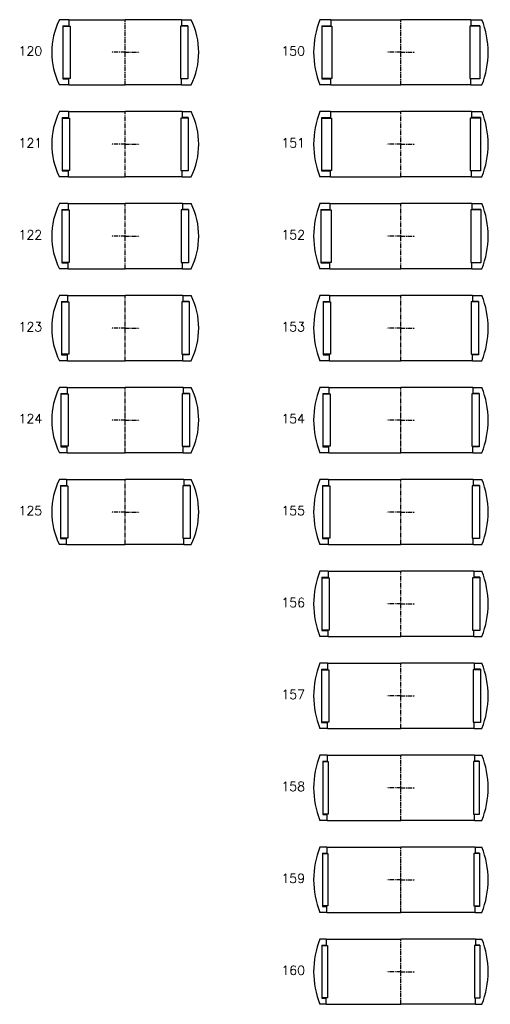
# Model space of a CAD drawing. Extents: x -1034 to 705, y -3664 to 750.
# Tile 1 of 7: x 185 to 697, y -3664 to -2593. Entities that reach past the tile are written whole.
import ezdxf

# ---------------------------------------------------------------- set-up
doc = ezdxf.new("R2010")
doc.units = 0
doc.header["$LTSCALE"] = 0.15
doc.linetypes.add('CENTER', pattern=[50.8, 31.75, -6.35, 6.35, -6.35])
doc.layers.get('0').update_dxf_attribs({"linetype": 'CONTINUOUS'})
doc.layers.add('CENTER', color=9, linetype='CENTER')
doc.styles.add('ROMANS', font='romans')

# ---------------------------------------------------------------- blocks, each defined once
blk = doc.blocks.new('Ball-160-120')
for p, q in [((-61.3, 35.5), (-71.7, 35.5)), ((-61.3, 35.5), (0, 35.5)), ((-61.3, 35.5), (-61.3, 29)), ((61.2, 35.5), (0, 35.5)), ((61.2, 35.5), (71.7, 35.5)), ((61.2, 35.5), (61.2, 29)), ((-68, 29), (-68, -29)), ((-68, 29), (-61.3, 29)), ((-68, 28.5), (-60, 28.5)), ((-60, 28.5), (-60, -28.5)), ((60, 28.5), (60, -28.5)), ((68, 28.5), (60, 28.5)), ((68, 29), (61.2, 29)), ((68, 29), (68, -29)), ((-60, -28.5), (-68, -28.5)), ((-68, -29), (-61.3, -29)), ((-61.3, -35.5), (-61.3, -29)), ((60, -28.5), (68, -28.5)), ((68, -29), (61.2, -29)), ((61.2, -35.5), (61.2, -29)), ((-61.3, -35.5), (-71.7, -35.5)), ((-61.3, -35.5), (0, -35.5)), ((61.2, -35.5), (0, -35.5)), ((61.2, -35.5), (71.7, -35.5))]:
    blk.add_line(p, q)
for start, end in [(153.6566, 206.3434), (333.6566, 26.3434)]:
    blk.add_arc((0, 0), 80, start, end)
at = {"layer": 'CENTER'}
for p, q in [((0, -35.5), (0, 35.5)), ((0, 0), (-15.3, 0)), ((0, 0), (15.3, 0))]:
    blk.add_line(p, q, dxfattribs=at)
blk = doc.blocks.new('Ball-160-121')
for p, q in [((-61.8, 35.5), (-71.7, 35.5)), ((-61.8, 35.5), (0, 35.5)), ((-61.8, 35.5), (-61.8, 29)), ((61.8, 35.5), (0, 35.5)), ((61.8, 35.5), (71.7, 35.5)), ((61.8, 35.5), (61.8, 29)), ((-68.5, 29), (-68.5, -29)), ((-68.5, 29), (-61.8, 29)), ((-68.5, 28.5), (-60.5, 28.5)), ((-60.5, 28.5), (-60.5, -28.5)), ((60.5, 28.5), (60.5, -28.5)), ((68.5, 28.5), (60.5, 28.5)), ((68.5, 29), (61.8, 29)), ((68.5, 29), (68.5, -29)), ((-60.5, -28.5), (-68.5, -28.5)), ((-68.5, -29), (-61.8, -29)), ((-61.8, -35.5), (-61.8, -29)), ((60.5, -28.5), (68.5, -28.5)), ((68.5, -29), (61.8, -29)), ((61.8, -35.5), (61.8, -29)), ((-61.8, -35.5), (-71.7, -35.5)), ((-61.8, -35.5), (0, -35.5)), ((61.8, -35.5), (0, -35.5)), ((61.8, -35.5), (71.7, -35.5))]:
    blk.add_line(p, q)
for start, end in [(153.6566, 206.3434), (333.6566, 26.3434)]:
    blk.add_arc((0, 0), 80, start, end)
at = {"layer": 'CENTER'}
for p, q in [((0, -35.5), (0, 35.5)), ((0, 0), (-15.3, 0)), ((0, 0), (15.3, 0))]:
    blk.add_line(p, q, dxfattribs=at)
blk = doc.blocks.new('Ball-160-122')
for p, q in [((-62.3, 35.5), (-71.7, 35.5)), ((-62.3, 35.5), (0, 35.5)), ((-62.3, 35.5), (-62.3, 29)), ((62.2, 35.5), (0, 35.5)), ((62.2, 35.5), (71.7, 35.5)), ((62.2, 35.5), (62.2, 29)), ((-69, 29), (-69, -29)), ((-69, 29), (-62.3, 29)), ((-69, 28.5), (-61, 28.5)), ((-61, 28.5), (-61, -28.5)), ((61, 28.5), (61, -28.5)), ((69, 28.5), (61, 28.5)), ((69, 29), (62.2, 29)), ((69, 29), (69, -29)), ((-61, -28.5), (-69, -28.5)), ((-69, -29), (-62.3, -29)), ((-62.3, -35.5), (-62.3, -29)), ((61, -28.5), (69, -28.5)), ((69, -29), (62.2, -29)), ((62.2, -35.5), (62.2, -29)), ((-62.3, -35.5), (-71.7, -35.5)), ((-62.3, -35.5), (0, -35.5)), ((62.2, -35.5), (0, -35.5)), ((62.2, -35.5), (71.7, -35.5))]:
    blk.add_line(p, q)
for start, end in [(153.6566, 206.3434), (333.6566, 26.3434)]:
    blk.add_arc((0, 0), 80, start, end)
at = {"layer": 'CENTER'}
for p, q in [((0, -35.5), (0, 35.5)), ((0, 0), (-15.3, 0)), ((0, 0), (15.3, 0))]:
    blk.add_line(p, q, dxfattribs=at)
blk = doc.blocks.new('Ball-160-123')
for p, q in [((-62.8, 35.5), (-71.7, 35.5)), ((-62.8, 35.5), (0, 35.5)), ((-62.8, 35.5), (-62.8, 29)), ((62.8, 35.5), (0, 35.5)), ((62.8, 35.5), (71.7, 35.5)), ((62.8, 35.5), (62.8, 29)), ((-69.5, 29), (-69.5, -29)), ((-69.5, 29), (-62.8, 29)), ((-69.5, 28.5), (-61.5, 28.5)), ((-61.5, 28.5), (-61.5, -28.5)), ((61.5, 28.5), (61.5, -28.5)), ((69.5, 28.5), (61.5, 28.5)), ((69.5, 29), (62.8, 29)), ((69.5, 29), (69.5, -29)), ((-61.5, -28.5), (-69.5, -28.5)), ((-69.5, -29), (-62.8, -29)), ((-62.8, -35.5), (-62.8, -29)), ((61.5, -28.5), (69.5, -28.5)), ((69.5, -29), (62.8, -29)), ((62.8, -35.5), (62.8, -29)), ((-62.8, -35.5), (-71.7, -35.5)), ((-62.8, -35.5), (0, -35.5)), ((62.8, -35.5), (0, -35.5)), ((62.8, -35.5), (71.7, -35.5))]:
    blk.add_line(p, q)
for start, end in [(153.6566, 206.3434), (333.6566, 26.3434)]:
    blk.add_arc((0, 0), 80, start, end)
at = {"layer": 'CENTER'}
for p, q in [((0, -35.5), (0, 35.5)), ((0, 0), (-15.3, 0)), ((0, 0), (15.3, 0))]:
    blk.add_line(p, q, dxfattribs=at)
blk = doc.blocks.new('Ball-160-124')
for p, q in [((-63.3, 35.5), (-71.7, 35.5)), ((-63.3, 35.5), (0, 35.5)), ((-63.3, 35.5), (-63.3, 29)), ((63.2, 35.5), (0, 35.5)), ((63.2, 35.5), (71.7, 35.5)), ((63.2, 35.5), (63.2, 29)), ((-70, 29), (-70, -29)), ((-70, 29), (-63.3, 29)), ((-70, 28.5), (-62, 28.5)), ((-62, 28.5), (-62, -28.5)), ((62, 28.5), (62, -28.5)), ((70, 28.5), (62, 28.5)), ((70, 29), (63.2, 29)), ((70, 29), (70, -29)), ((-62, -28.5), (-70, -28.5)), ((-70, -29), (-63.3, -29)), ((-63.3, -35.5), (-63.3, -29)), ((62, -28.5), (70, -28.5)), ((70, -29), (63.2, -29)), ((63.2, -35.5), (63.2, -29)), ((-63.3, -35.5), (-71.7, -35.5)), ((-63.3, -35.5), (0, -35.5)), ((63.2, -35.5), (0, -35.5)), ((63.2, -35.5), (71.7, -35.5))]:
    blk.add_line(p, q)
for start, end in [(153.6566, 206.3434), (333.6566, 26.3434)]:
    blk.add_arc((0, 0), 80, start, end)
at = {"layer": 'CENTER'}
for p, q in [((0, -35.5), (0, 35.5)), ((0, 0), (-15.3, 0)), ((0, 0), (15.3, 0))]:
    blk.add_line(p, q, dxfattribs=at)
blk = doc.blocks.new('Ball-160-125')
for p, q in [((-63.8, 35.5), (-71.7, 35.5)), ((-63.8, 35.5), (0, 35.5)), ((-63.8, 35.5), (-63.8, 29)), ((63.8, 35.5), (0, 35.5)), ((63.8, 35.5), (71.7, 35.5)), ((63.8, 35.5), (63.8, 29)), ((-70.5, 29), (-70.5, -29)), ((-70.5, 29), (-63.8, 29)), ((-70.5, 28.5), (-62.5, 28.5)), ((-62.5, 28.5), (-62.5, -28.5)), ((62.5, 28.5), (62.5, -28.5)), ((70.5, 28.5), (62.5, 28.5)), ((70.5, 29), (63.8, 29)), ((70.5, 29), (70.5, -29)), ((-62.5, -28.5), (-70.5, -28.5)), ((-70.5, -29), (-63.8, -29)), ((-63.8, -35.5), (-63.8, -29)), ((62.5, -28.5), (70.5, -28.5)), ((70.5, -29), (63.8, -29)), ((63.8, -35.5), (63.8, -29)), ((-63.8, -35.5), (-71.7, -35.5)), ((-63.8, -35.5), (0, -35.5)), ((63.8, -35.5), (0, -35.5)), ((63.8, -35.5), (71.7, -35.5))]:
    blk.add_line(p, q)
for start, end in [(153.6566, 206.3434), (333.6566, 26.3434)]:
    blk.add_arc((0, 0), 80, start, end)
at = {"layer": 'CENTER'}
for p, q in [((0, -35.5), (0, 35.5)), ((0, 0), (-15.3, 0)), ((0, 0), (15.3, 0))]:
    blk.add_line(p, q, dxfattribs=at)
blk = doc.blocks.new('Ball-190-150')
for p, q in [((-76.3, 35.5), (-88.1, 35.5)), ((-76.3, 35.5), (0, 35.5)), ((-76.3, 35.5), (-76.3, 29)), ((76.2, 35.5), (0, 35.5)), ((76.2, 35.5), (88.1, 35.5)), ((76.2, 35.5), (76.2, 29)), ((-86, 29), (-86, -29)), ((-86, 29), (-76.3, 29)), ((-86, 28.5), (-75, 28.5)), ((-75, 28.5), (-75, -28.5)), ((75, 28.5), (75, -28.5)), ((86, 28.5), (75, 28.5)), ((86, 29), (76.2, 29)), ((86, 29), (86, -29)), ((-75, -28.5), (-86, -28.5)), ((-86, -29), (-76.3, -29)), ((-76.3, -35.5), (-76.3, -29)), ((75, -28.5), (86, -28.5)), ((86, -29), (76.2, -29)), ((76.2, -35.5), (76.2, -29)), ((-76.3, -35.5), (-88.1, -35.5)), ((-76.3, -35.5), (0, -35.5)), ((76.2, -35.5), (0, -35.5)), ((76.2, -35.5), (88.1, -35.5))]:
    blk.add_line(p, q)
for start, end in [(158.057, 201.943), (338.057, 21.943)]:
    blk.add_arc((0, 0), 95, start, end)
at = {"layer": 'CENTER'}
for p, q in [((0, -35.5), (0, 35.5)), ((0, 0), (-15.3, 0)), ((0, 0), (15.3, 0))]:
    blk.add_line(p, q, dxfattribs=at)
blk = doc.blocks.new('Ball-190-151')
for p, q in [((-76.8, 35.5), (-88.1, 35.5)), ((-76.8, 35.5), (0, 35.5)), ((-76.8, 35.5), (-76.8, 29)), ((76.8, 35.5), (0, 35.5)), ((76.8, 35.5), (88.1, 35.5)), ((76.8, 35.5), (76.8, 29)), ((-86.5, 29), (-86.5, -29)), ((-86.5, 29), (-76.8, 29)), ((-86.5, 28.5), (-75.5, 28.5)), ((-75.5, 28.5), (-75.5, -28.5)), ((75.5, 28.5), (75.5, -28.5)), ((86.5, 28.5), (75.5, 28.5)), ((86.5, 29), (76.8, 29)), ((86.5, 29), (86.5, -29)), ((-75.5, -28.5), (-86.5, -28.5)), ((-86.5, -29), (-76.8, -29)), ((-76.8, -35.5), (-76.8, -29)), ((75.5, -28.5), (86.5, -28.5)), ((86.5, -29), (76.8, -29)), ((76.8, -35.5), (76.8, -29)), ((-76.8, -35.5), (-88.1, -35.5)), ((-76.8, -35.5), (0, -35.5)), ((76.8, -35.5), (0, -35.5)), ((76.8, -35.5), (88.1, -35.5))]:
    blk.add_line(p, q)
for start, end in [(158.057, 201.943), (338.057, 21.943)]:
    blk.add_arc((0, 0), 95, start, end)
at = {"layer": 'CENTER'}
for p, q in [((0, -35.5), (0, 35.5)), ((0, 0), (-15.3, 0)), ((0, 0), (15.3, 0))]:
    blk.add_line(p, q, dxfattribs=at)
blk = doc.blocks.new('Ball-190-152')
for p, q in [((-77.3, 35.5), (-88.1, 35.5)), ((-77.3, 35.5), (0, 35.5)), ((-77.3, 35.5), (-77.3, 29)), ((77.2, 35.5), (0, 35.5)), ((77.2, 35.5), (88.1, 35.5)), ((77.2, 35.5), (77.2, 29)), ((-87, 29), (-87, -29)), ((-87, 29), (-77.3, 29)), ((-87, 28.5), (-76, 28.5)), ((-76, 28.5), (-76, -28.5)), ((76, 28.5), (76, -28.5)), ((87, 28.5), (76, 28.5)), ((87, 29), (77.2, 29)), ((87, 29), (87, -29)), ((-76, -28.5), (-87, -28.5)), ((-87, -29), (-77.3, -29)), ((-77.3, -35.5), (-77.3, -29)), ((76, -28.5), (87, -28.5)), ((87, -29), (77.2, -29)), ((77.2, -35.5), (77.2, -29)), ((-77.3, -35.5), (-88.1, -35.5)), ((-77.3, -35.5), (0, -35.5)), ((77.2, -35.5), (0, -35.5)), ((77.2, -35.5), (88.1, -35.5))]:
    blk.add_line(p, q)
for start, end in [(158.057, 201.943), (338.057, 21.943)]:
    blk.add_arc((0, 0), 95, start, end)
at = {"layer": 'CENTER'}
for p, q in [((0, -35.5), (0, 35.5)), ((0, 0), (-15.3, 0)), ((0, 0), (15.3, 0))]:
    blk.add_line(p, q, dxfattribs=at)
blk = doc.blocks.new('Ball-190-153')
for p, q in [((-77.8, 35.5), (-88.1, 35.5)), ((-77.8, 35.5), (0, 35.5)), ((-77.8, 35.5), (-77.8, 29)), ((77.8, 35.5), (0, 35.5)), ((77.8, 35.5), (88.1, 35.5)), ((77.8, 35.5), (77.8, 29)), ((-84.5, 29), (-84.5, -29)), ((-84.5, 29), (-77.8, 29)), ((-84.5, 28.5), (-76.5, 28.5)), ((-76.5, 28.5), (-76.5, -28.5)), ((76.5, 28.5), (76.5, -28.5)), ((84.5, 28.5), (76.5, 28.5)), ((84.5, 29), (77.8, 29)), ((84.5, 29), (84.5, -29)), ((-76.5, -28.5), (-84.5, -28.5)), ((-84.5, -29), (-77.8, -29)), ((-77.8, -35.5), (-77.8, -29)), ((76.5, -28.5), (84.5, -28.5)), ((84.5, -29), (77.8, -29)), ((77.8, -35.5), (77.8, -29)), ((-77.8, -35.5), (-88.1, -35.5)), ((-77.8, -35.5), (0, -35.5)), ((77.8, -35.5), (0, -35.5)), ((77.8, -35.5), (88.1, -35.5))]:
    blk.add_line(p, q)
for start, end in [(158.057, 201.943), (338.057, 21.943)]:
    blk.add_arc((0, 0), 95, start, end)
at = {"layer": 'CENTER'}
for p, q in [((0, -35.5), (0, 35.5)), ((0, 0), (-15.3, 0)), ((0, 0), (15.3, 0))]:
    blk.add_line(p, q, dxfattribs=at)
blk = doc.blocks.new('Ball-190-154')
for p, q in [((-78.3, 35.5), (-88.1, 35.5)), ((-78.3, 35.5), (0, 35.5)), ((-78.3, 35.5), (-78.3, 29)), ((78.2, 35.5), (0, 35.5)), ((78.2, 35.5), (88.1, 35.5)), ((78.2, 35.5), (78.2, 29)), ((-85, 29), (-85, -29)), ((-85, 29), (-78.3, 29)), ((-85, 28.5), (-77, 28.5)), ((-77, 28.5), (-77, -28.5)), ((77, 28.5), (77, -28.5)), ((85, 28.5), (77, 28.5)), ((85, 29), (78.2, 29)), ((85, 29), (85, -29)), ((-77, -28.5), (-85, -28.5)), ((-85, -29), (-78.3, -29)), ((-78.3, -35.5), (-78.3, -29)), ((77, -28.5), (85, -28.5)), ((85, -29), (78.2, -29)), ((78.2, -35.5), (78.2, -29)), ((-78.3, -35.5), (-88.1, -35.5)), ((-78.3, -35.5), (0, -35.5)), ((78.2, -35.5), (0, -35.5)), ((78.2, -35.5), (88.1, -35.5))]:
    blk.add_line(p, q)
for start, end in [(158.057, 201.943), (338.057, 21.943)]:
    blk.add_arc((0, 0), 95, start, end)
at = {"layer": 'CENTER'}
for p, q in [((0, -35.5), (0, 35.5)), ((0, 0), (-15.3, 0)), ((0, 0), (15.3, 0))]:
    blk.add_line(p, q, dxfattribs=at)
blk = doc.blocks.new('Ball-190-155')
for p, q in [((-78.8, 35.5), (-88.1, 35.5)), ((-78.8, 35.5), (0, 35.5)), ((-78.8, 35.5), (-78.8, 29)), ((78.8, 35.5), (0, 35.5)), ((78.8, 35.5), (88.1, 35.5)), ((78.8, 35.5), (78.8, 29)), ((-85.5, 29), (-85.5, -29)), ((-85.5, 29), (-78.8, 29)), ((-85.5, 28.5), (-77.5, 28.5)), ((-77.5, 28.5), (-77.5, -28.5)), ((77.5, 28.5), (77.5, -28.5)), ((85.5, 28.5), (77.5, 28.5)), ((85.5, 29), (78.8, 29)), ((85.5, 29), (85.5, -29)), ((-77.5, -28.5), (-85.5, -28.5)), ((-85.5, -29), (-78.8, -29)), ((-78.8, -35.5), (-78.8, -29)), ((77.5, -28.5), (85.5, -28.5)), ((85.5, -29), (78.8, -29)), ((78.8, -35.5), (78.8, -29)), ((-78.8, -35.5), (-88.1, -35.5)), ((-78.8, -35.5), (0, -35.5)), ((78.8, -35.5), (0, -35.5)), ((78.8, -35.5), (88.1, -35.5))]:
    blk.add_line(p, q)
for start, end in [(158.057, 201.943), (338.057, 21.943)]:
    blk.add_arc((0, 0), 95, start, end)
at = {"layer": 'CENTER'}
for p, q in [((0, -35.5), (0, 35.5)), ((0, 0), (-15.3, 0)), ((0, 0), (15.3, 0))]:
    blk.add_line(p, q, dxfattribs=at)
blk = doc.blocks.new('Ball-190-156')
for p, q in [((-79.3, 35.5), (-88.1, 35.5)), ((-79.3, 35.5), (0, 35.5)), ((-79.3, 35.5), (-79.3, 29)), ((79.2, 35.5), (0, 35.5)), ((79.2, 35.5), (88.1, 35.5)), ((79.2, 35.5), (79.2, 29)), ((-86, 29), (-86, -29)), ((-86, 29), (-79.3, 29)), ((-86, 28.5), (-78, 28.5)), ((-78, 28.5), (-78, -28.5)), ((78, 28.5), (78, -28.5)), ((86, 28.5), (78, 28.5)), ((86, 29), (79.2, 29)), ((86, 29), (86, -29)), ((-78, -28.5), (-86, -28.5)), ((-86, -29), (-79.3, -29)), ((-79.3, -35.5), (-79.3, -29)), ((78, -28.5), (86, -28.5)), ((86, -29), (79.2, -29)), ((79.2, -35.5), (79.2, -29)), ((-79.3, -35.5), (-88.1, -35.5)), ((-79.3, -35.5), (0, -35.5)), ((79.2, -35.5), (0, -35.5)), ((79.2, -35.5), (88.1, -35.5))]:
    blk.add_line(p, q)
for start, end in [(158.057, 201.943), (338.057, 21.943)]:
    blk.add_arc((0, 0), 95, start, end)
at = {"layer": 'CENTER'}
for p, q in [((0, -35.5), (0, 35.5)), ((0, 0), (-15.3, 0)), ((0, 0), (15.3, 0))]:
    blk.add_line(p, q, dxfattribs=at)
blk = doc.blocks.new('Ball-190-157')
for p, q in [((-79.8, 35.5), (-88.1, 35.5)), ((-79.8, 35.5), (0, 35.5)), ((-79.8, 35.5), (-79.8, 29)), ((79.8, 35.5), (0, 35.5)), ((79.8, 35.5), (88.1, 35.5)), ((79.8, 35.5), (79.8, 29)), ((-86.5, 29), (-86.5, -29)), ((-86.5, 29), (-79.8, 29)), ((-86.5, 28.5), (-78.5, 28.5)), ((-78.5, 28.5), (-78.5, -28.5)), ((78.5, 28.5), (78.5, -28.5)), ((86.5, 28.5), (78.5, 28.5)), ((86.5, 29), (79.8, 29)), ((86.5, 29), (86.5, -29)), ((-78.5, -28.5), (-86.5, -28.5)), ((-86.5, -29), (-79.8, -29)), ((-79.8, -35.5), (-79.8, -29)), ((78.5, -28.5), (86.5, -28.5)), ((86.5, -29), (79.8, -29)), ((79.8, -35.5), (79.8, -29)), ((-79.8, -35.5), (-88.1, -35.5)), ((-79.8, -35.5), (0, -35.5)), ((79.8, -35.5), (0, -35.5)), ((79.8, -35.5), (88.1, -35.5))]:
    blk.add_line(p, q)
for start, end in [(158.057, 201.943), (338.057, 21.943)]:
    blk.add_arc((0, 0), 95, start, end)
at = {"layer": 'CENTER'}
for p, q in [((0, -35.5), (0, 35.5)), ((0, 0), (-15.3, 0)), ((0, 0), (15.3, 0))]:
    blk.add_line(p, q, dxfattribs=at)
blk = doc.blocks.new('Ball-190-158')
for p, q in [((-80.3, 35.5), (-88.1, 35.5)), ((-80.3, 35.5), (0, 35.5)), ((-80.3, 35.5), (-80.3, 29)), ((80.2, 35.5), (0, 35.5)), ((80.2, 35.5), (88.1, 35.5)), ((80.2, 35.5), (80.2, 29)), ((-85, 29), (-85, -29)), ((-85, 29), (-80.3, 29)), ((-85, 28.5), (-79, 28.5)), ((-79, 28.5), (-79, -28.5)), ((79, 28.5), (79, -28.5)), ((85, 28.5), (79, 28.5)), ((85, 29), (80.2, 29)), ((85, 29), (85, -29)), ((-79, -28.5), (-85, -28.5)), ((-85, -29), (-80.3, -29)), ((-80.3, -35.5), (-80.3, -29)), ((79, -28.5), (85, -28.5)), ((85, -29), (80.2, -29)), ((80.2, -35.5), (80.2, -29)), ((-80.3, -35.5), (-88.1, -35.5)), ((-80.3, -35.5), (0, -35.5)), ((80.2, -35.5), (0, -35.5)), ((80.2, -35.5), (88.1, -35.5))]:
    blk.add_line(p, q)
for start, end in [(158.057, 201.943), (338.057, 21.943)]:
    blk.add_arc((0, 0), 95, start, end)
at = {"layer": 'CENTER'}
for p, q in [((0, -35.5), (0, 35.5)), ((0, 0), (-15.3, 0)), ((0, 0), (15.3, 0))]:
    blk.add_line(p, q, dxfattribs=at)
blk = doc.blocks.new('Ball-190-159')
for p, q in [((-80.8, 35.5), (-88.1, 35.5)), ((-80.8, 35.5), (0, 35.5)), ((-80.8, 35.5), (-80.8, 29)), ((80.8, 35.5), (0, 35.5)), ((80.8, 35.5), (88.1, 35.5)), ((80.8, 35.5), (80.8, 29)), ((-85.5, 29), (-85.5, -29)), ((-85.5, 29), (-80.8, 29)), ((-85.5, 28.5), (-79.5, 28.5)), ((-79.5, 28.5), (-79.5, -28.5)), ((79.5, 28.5), (79.5, -28.5)), ((85.5, 28.5), (79.5, 28.5)), ((85.5, 29), (80.8, 29)), ((85.5, 29), (85.5, -29)), ((-79.5, -28.5), (-85.5, -28.5)), ((-85.5, -29), (-80.8, -29)), ((-80.8, -35.5), (-80.8, -29)), ((79.5, -28.5), (85.5, -28.5)), ((85.5, -29), (80.8, -29)), ((80.8, -35.5), (80.8, -29)), ((-80.8, -35.5), (-88.1, -35.5)), ((-80.8, -35.5), (0, -35.5)), ((80.8, -35.5), (0, -35.5)), ((80.8, -35.5), (88.1, -35.5))]:
    blk.add_line(p, q)
for start, end in [(158.057, 201.943), (338.057, 21.943)]:
    blk.add_arc((0, 0), 95, start, end)
at = {"layer": 'CENTER'}
for p, q in [((0, -35.5), (0, 35.5)), ((0, 0), (-15.3, 0)), ((0, 0), (15.3, 0))]:
    blk.add_line(p, q, dxfattribs=at)
blk = doc.blocks.new('Ball-190-160')
for p, q in [((-81.3, 35.5), (-88.1, 35.5)), ((-81.3, 35.5), (0, 35.5)), ((-81.3, 35.5), (-81.3, 29)), ((81.2, 35.5), (0, 35.5)), ((81.2, 35.5), (88.1, 35.5)), ((81.2, 35.5), (81.2, 29)), ((-86, 29), (-86, -29)), ((-86, 29), (-81.3, 29)), ((-86, 28.5), (-80, 28.5)), ((-80, 28.5), (-80, -28.5)), ((80, 28.5), (80, -28.5)), ((86, 28.5), (80, 28.5)), ((86, 29), (81.2, 29)), ((86, 29), (86, -29)), ((-80, -28.5), (-86, -28.5)), ((-86, -29), (-81.3, -29)), ((-81.3, -35.5), (-81.3, -29)), ((80, -28.5), (86, -28.5)), ((86, -29), (81.2, -29)), ((81.2, -35.5), (81.2, -29)), ((-81.3, -35.5), (-88.1, -35.5)), ((-81.3, -35.5), (0, -35.5)), ((81.2, -35.5), (0, -35.5)), ((81.2, -35.5), (88.1, -35.5))]:
    blk.add_line(p, q)
for start, end in [(158.057, 201.943), (338.057, 21.943)]:
    blk.add_arc((0, 0), 95, start, end)
at = {"layer": 'CENTER'}
for p, q in [((0, -35.5), (0, 35.5)), ((0, 0), (-15.3, 0)), ((0, 0), (15.3, 0))]:
    blk.add_line(p, q, dxfattribs=at)

msp = doc.modelspace()

# ---------------------------------------------------------------- block references
for name, p in [('Ball-160-120', (300, -2628.5)), ('Ball-190-150', (600, -2628.5)), ('Ball-160-121', (300, -2728.5)), ('Ball-190-151', (600, -2728.5)), ('Ball-160-122', (300, -2828.5)), ('Ball-190-152', (600, -2828.5)), ('Ball-160-123', (300, -2928.5)), ('Ball-190-153', (600, -2928.5)), ('Ball-160-124', (300, -3028.5)), ('Ball-190-154', (600, -3028.5)), ('Ball-160-125', (300, -3128.5)), ('Ball-190-155', (600, -3128.5)), ('Ball-190-156', (600, -3228.5)), ('Ball-190-157', (600, -3328.5)), ('Ball-190-158', (600, -3428.5)), ('Ball-190-159', (600, -3528.5)), ('Ball-190-160', (600, -3628.5))]:
    msp.add_blockref(name, p)

# ---------------------------------------------------------------- texts
at = {"style": 'ROMANS'}
for s, p in [('120', (183.9, -2632)), ('150', (469.9, -2632)), ('121', (183.9, -2732)), ('151', (469.9, -2732)), ('122', (183.9, -2832)), ('152', (469.9, -2832)), ('123', (183.9, -2932)), ('153', (469.9, -2932)), ('124', (183.9, -3032)), ('154', (469.9, -3032)), ('125', (183.9, -3132)), ('155', (469.9, -3132)), ('156', (469.9, -3232)), ('157', (469.9, -3332)), ('158', (469.9, -3432)), ('159', (469.9, -3532)), ('160', (469.9, -3632))]:
    msp.add_text(s, height=10, dxfattribs=at).set_placement(p)

doc.saveas('drawing.dxf')
